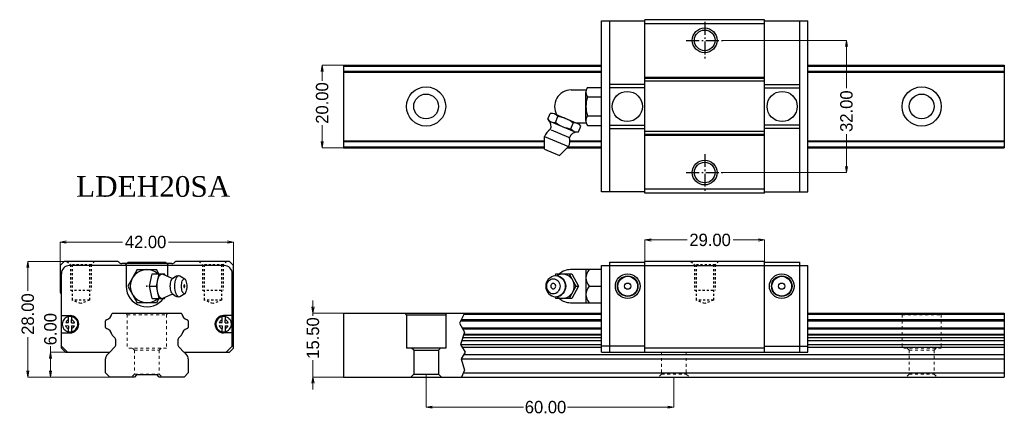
# Model space of a CAD drawing. Extents: x 1348 to 1587, y 45 to 141.
import ezdxf

# ---------------------------------------------------------------- set-up
doc = ezdxf.new("R2010")
doc.units = 0
doc.header["$MEASUREMENT"] = 0
doc.linetypes.add('CENTER', pattern=[0.95, 0.625, -0.125, 0.075, -0.125])
doc.linetypes.add('DASHED', pattern=[0.2, 0.1, -0.1])
doc.layers.get('0').update_dxf_attribs({"linetype": 'CONTINUOUS'})
doc.layers.get('DEFPOINTS').update_dxf_attribs({"linetype": 'CONTINUOUS'})
doc.layers.add('CK_LEVEL_1', color=7, linetype='CONTINUOUS')
doc.layers.add('Virtual', color=6, linetype='CONTINUOUS', lineweight=20)
doc.styles.add('\\M+2ABAC\\M+2A6A12', font='kaiu.ttf')
doc.dimstyles.new('line3.0', dxfattribs={"dimtxt": 3, "dimasz": 1.5, "dimexe": 0, "dimexo": 0, "dimgap": 0.09, "dimtad": 0, "dimzin": 0, "dimdsep": 46, "dimtxsty": 'Standard', "dimblk": 'OPEN', "dimcen": 0.09, "dimclrd": 5, "dimclre": 5, "dimclrt": 2, "dimazin": 0, "dimtfac": 1, "dimtmove": 0, "dimatfit": 3, "dimldrblk": 'OPEN', "dimfxl": 0, "dimtolj": 1, "dimtzin": 0, "dimlwd": 0, "dimlwe": 0, "dimarcsym": 0})

# ---------------------------------------------------------------- blocks, each defined once
blk = doc.blocks.new('_Open')
at = {"color": 0, "linetype": 'ByBlock', "lineweight": -2}
for p, q in [((-1, 0.17), (0, 0)), ((-1, -0.17), (0, 0)), ((0, 0), (-1, 0))]:
    blk.add_line(p, q, dxfattribs=at)
blk = doc.blocks.new('*D5')
at = {"color": 5, "lineweight": 0}
for p, q in [((1357.98, 79.83), (1357.98, 86.89)), ((1359.48, 86.89), (1373.08, 86.89)), ((1398.48, 86.89), (1384.26, 86.89)), ((1399.98, 79.83), (1399.98, 86.89))]:
    blk.add_line(p, q, dxfattribs=at)
at = {"layer": 'DEFPOINTS', "color": 0}
for p in [(1399.98, 86.89), (1357.98, 79.83), (1399.98, 79.83)]:
    blk.add_point(p, dxfattribs=at)
at = {"color": 5, "lineweight": 0, "xscale": 1.5, "yscale": 1.5, "zscale": 1.5, "rotation": 180}
blk.add_blockref('_Open', (1357.98, 86.89), dxfattribs=at)
at = {"color": 5, "lineweight": 0, "xscale": 1.5, "yscale": 1.5, "zscale": 1.5}
blk.add_blockref('_Open', (1399.98, 86.89), dxfattribs=at)
at = {"color": 2, "insert": (1378.67, 86.89), "char_height": 3, "attachment_point": 5}
blk.add_mtext('\\A1;42.00', dxfattribs=at)
blk = doc.blocks.new('*D6')
at = {"color": 5, "lineweight": 0}
for p, q in [((1355.63, 60.2), (1355.63, 61.7)), ((1364.63, 60.2), (1355.63, 60.2)), ((1355.63, 55.7), (1355.63, 58.7)), ((1372.17, 54.2), (1355.63, 54.2))]:
    blk.add_line(p, q, dxfattribs=at)
at = {"layer": 'DEFPOINTS', "color": 0}
for p in [(1355.63, 60.2), (1364.63, 60.2), (1372.17, 54.2)]:
    blk.add_point(p, dxfattribs=at)
at = {"color": 5, "lineweight": 0, "xscale": 1.5, "yscale": 1.5, "zscale": 1.5}
for p, rotation in [((1355.63, 60.2), 90), ((1355.63, 54.2), 270)]:
    blk.add_blockref('_Open', p, dxfattribs=dict(at, rotation=rotation))
at = {"color": 2, "insert": (1355.63, 65.79), "char_height": 3, "attachment_point": 5, "rotation": 90}
blk.add_mtext('\\A1;6.00', dxfattribs=at)
blk = doc.blocks.new('*D7')
at = {"color": 5, "lineweight": 0}
for p, q in [((1364.1, 82.2), (1350.16, 82.2)), ((1350.16, 80.7), (1350.16, 75.04)), ((1350.16, 55.7), (1350.16, 63.86)), ((1372.17, 54.2), (1350.16, 54.2))]:
    blk.add_line(p, q, dxfattribs=at)
at = {"layer": 'DEFPOINTS', "color": 0}
for p in [(1350.16, 82.2), (1364.1, 82.2), (1372.17, 54.2)]:
    blk.add_point(p, dxfattribs=at)
at = {"color": 5, "lineweight": 0, "xscale": 1.5, "yscale": 1.5, "zscale": 1.5}
for p, rotation in [((1350.16, 82.2), 90), ((1350.16, 54.2), 270)]:
    blk.add_blockref('_Open', p, dxfattribs=dict(at, rotation=rotation))
at = {"color": 2, "insert": (1350.16, 69.45), "char_height": 3, "attachment_point": 5, "rotation": 90}
blk.add_mtext('\\A1;28.00', dxfattribs=at)
blk = doc.blocks.new('*D8')
at = {"color": 5, "lineweight": 0}
for p, q in [((1419.2, 71.2), (1419.2, 72.7)), ((1426.6, 69.7), (1419.2, 69.7)), ((1419.2, 69.7), (1419.2, 68.99)), ((1419.2, 54.2), (1419.2, 58.31)), ((1426.6, 54.2), (1419.2, 54.2)), ((1419.2, 52.7), (1419.2, 51.2))]:
    blk.add_line(p, q, dxfattribs=at)
at = {"layer": 'DEFPOINTS', "color": 0}
for p in [(1419.2, 69.7), (1426.6, 69.7), (1426.6, 54.2)]:
    blk.add_point(p, dxfattribs=at)
at = {"color": 5, "lineweight": 0, "xscale": 1.5, "yscale": 1.5, "zscale": 1.5}
for p, rotation in [((1419.2, 69.7), 270), ((1419.2, 54.2), 90)]:
    blk.add_blockref('_Open', p, dxfattribs=dict(at, rotation=rotation))
at = {"color": 2, "insert": (1419.2, 63.65), "char_height": 3, "attachment_point": 5, "rotation": 90}
blk.add_mtext('\\A1;15.50', dxfattribs=at)
blk = doc.blocks.new('*D9')
at = {"color": 5, "lineweight": 0}
for p, q in [((1446.6, 54.9), (1446.6, 46.91)), ((1506.6, 54.2), (1506.6, 46.91)), ((1448.1, 46.91), (1470.17, 46.91)), ((1505.1, 46.91), (1480.85, 46.91))]:
    blk.add_line(p, q, dxfattribs=at)
at = {"layer": 'DEFPOINTS', "color": 0}
for p in [(1446.6, 54.9), (1506.6, 54.2), (1506.6, 46.91)]:
    blk.add_point(p, dxfattribs=at)
at = {"color": 5, "lineweight": 0, "xscale": 1.5, "yscale": 1.5, "zscale": 1.5, "rotation": 180}
blk.add_blockref('_Open', (1446.6, 46.91), dxfattribs=at)
at = {"color": 5, "lineweight": 0, "xscale": 1.5, "yscale": 1.5, "zscale": 1.5}
blk.add_blockref('_Open', (1506.6, 46.91), dxfattribs=at)
at = {"color": 2, "insert": (1475.51, 46.91), "char_height": 3, "attachment_point": 5}
blk.add_mtext('\\A1;60.00', dxfattribs=at)
blk = doc.blocks.new('*D10')
at = {"color": 5, "lineweight": 0}
for p, q in [((1499.56, 78.56), (1499.56, 87.39)), ((1501.06, 87.39), (1509.77, 87.39)), ((1527.06, 87.39), (1520.95, 87.39)), ((1528.56, 78.56), (1528.56, 87.39))]:
    blk.add_line(p, q, dxfattribs=at)
at = {"layer": 'DEFPOINTS', "color": 0}
for p in [(1528.56, 87.39), (1499.56, 78.56), (1528.56, 78.56)]:
    blk.add_point(p, dxfattribs=at)
at = {"color": 5, "lineweight": 0, "xscale": 1.5, "yscale": 1.5, "zscale": 1.5, "rotation": 180}
blk.add_blockref('_Open', (1499.56, 87.39), dxfattribs=at)
at = {"color": 5, "lineweight": 0, "xscale": 1.5, "yscale": 1.5, "zscale": 1.5}
blk.add_blockref('_Open', (1528.56, 87.39), dxfattribs=at)
at = {"color": 2, "insert": (1515.36, 87.39), "char_height": 3, "attachment_point": 5}
blk.add_mtext('\\A1;29.00', dxfattribs=at)
blk = doc.blocks.new('*D11')
at = {"color": 5, "lineweight": 0}
for p, q in [((1426.6, 129.71), (1421.43, 129.71)), ((1421.43, 128.21), (1421.43, 125.88)), ((1421.43, 111.21), (1421.43, 115.2)), ((1426.6, 109.71), (1421.43, 109.71))]:
    blk.add_line(p, q, dxfattribs=at)
at = {"layer": 'DEFPOINTS', "color": 0}
for p in [(1426.6, 129.71), (1421.43, 109.71), (1426.6, 109.71)]:
    blk.add_point(p, dxfattribs=at)
at = {"color": 5, "lineweight": 0, "xscale": 1.5, "yscale": 1.5, "zscale": 1.5}
for p, rotation in [((1421.43, 129.71), 90), ((1421.43, 109.71), 270)]:
    blk.add_blockref('_Open', p, dxfattribs=dict(at, rotation=rotation))
at = {"color": 2, "insert": (1421.43, 120.54), "char_height": 3, "attachment_point": 5, "rotation": 90}
blk.add_mtext('\\A1;20.00', dxfattribs=at)
blk = doc.blocks.new('*D12')
at = {"color": 5, "lineweight": 0}
for p, q in [((1518.53, 135.71), (1548.38, 135.71)), ((1548.38, 134.21), (1548.38, 124.16)), ((1548.38, 105.21), (1548.38, 112.98)), ((1518.07, 103.71), (1548.38, 103.71))]:
    blk.add_line(p, q, dxfattribs=at)
at = {"layer": 'DEFPOINTS', "color": 0}
for p in [(1518.53, 135.71), (1518.07, 103.71), (1548.38, 103.71)]:
    blk.add_point(p, dxfattribs=at)
at = {"color": 5, "lineweight": 0, "xscale": 1.5, "yscale": 1.5, "zscale": 1.5}
for p, rotation in [((1548.38, 135.71), 90), ((1548.38, 103.71), 270)]:
    blk.add_blockref('_Open', p, dxfattribs=dict(at, rotation=rotation))
at = {"color": 2, "insert": (1548.38, 118.57), "char_height": 3, "attachment_point": 5, "rotation": 90}
blk.add_mtext('\\A1;32.00', dxfattribs=at)

msp = doc.modelspace()

# ---------------------------------------------------------------- linework, layer by layer
at = {"color": 7, "linetype": 'Continuous'}
for p, q in [((1499.557, 98.71), (1499.557, 140.71)), ((1528.557, 140.71), (1499.557, 140.71)), ((1528.557, 98.71), (1528.557, 140.71)), ((1489.057, 99.01), (1489.057, 140.41)), ((1489.057, 140.41), (1499.557, 140.41)), ((1491.057, 99.01), (1491.057, 140.41)), ((1528.557, 139.71), (1499.557, 139.71)), ((1528.557, 140.41), (1539.057, 140.41)), ((1537.057, 99.01), (1537.057, 140.41)), ((1539.057, 99.01), (1539.057, 140.41)), ((1426.596, 129.71), (1426.596, 109.71)), ((1426.596, 129.71), (1489.057, 129.71)), ((1426.596, 129.478), (1489.057, 129.478)), ((1539.057, 129.71), (1586.596, 129.71)), ((1539.057, 129.478), (1586.596, 129.478)), ((1586.596, 129.71), (1586.596, 109.71)), ((1426.596, 128.235), (1489.057, 128.235)), ((1426.596, 128.153), (1489.057, 128.153)), ((1426.596, 128.044), (1489.057, 128.044)), ((1528.557, 126.71), (1499.557, 126.71)), ((1528.557, 126.503), (1499.557, 126.503)), ((1539.057, 128.235), (1586.596, 128.235)), ((1539.057, 128.153), (1586.596, 128.153)), ((1539.057, 128.044), (1586.596, 128.044)), ((1499.557, 125.01), (1491.057, 125.01)), ((1499.557, 124.21), (1491.057, 124.21)), ((1528.557, 125.796), (1499.557, 125.796)), ((1528.557, 125.01), (1537.057, 125.01)), ((1528.557, 124.21), (1537.057, 124.21)), ((1491.057, 115.21), (1499.557, 115.21)), ((1537.057, 115.21), (1528.557, 115.21)), ((1491.057, 114.41), (1499.557, 114.41)), ((1528.557, 113.624), (1499.557, 113.624)), ((1528.557, 112.917), (1499.557, 112.917)), ((1528.557, 112.71), (1499.557, 112.71)), ((1537.057, 114.41), (1528.557, 114.41)), ((1426.596, 111.376), (1475.295, 111.376)), ((1426.596, 111.268), (1475.295, 111.268)), ((1426.596, 111.185), (1475.295, 111.185)), ((1426.596, 109.942), (1475.295, 109.942)), ((1426.596, 109.71), (1475.295, 109.71)), ((1480.749, 109.71), (1489.057, 109.71)), ((1480.982, 109.942), (1489.057, 109.942)), ((1481.399, 111.185), (1489.057, 111.185)), ((1481.404, 111.268), (1489.057, 111.268)), ((1481.406, 111.376), (1489.057, 111.376)), ((1539.057, 111.376), (1586.596, 111.376)), ((1539.057, 111.268), (1586.596, 111.268)), ((1539.057, 111.185), (1586.596, 111.185)), ((1539.057, 109.942), (1586.596, 109.942)), ((1539.057, 109.71), (1586.596, 109.71)), ((1499.557, 99.01), (1489.057, 99.01)), ((1528.557, 99.71), (1499.557, 99.71)), ((1528.557, 98.71), (1499.557, 98.71)), ((1528.557, 99.01), (1539.057, 99.01)), ((1358.977, 82.204), (1357.977, 81.204)), ((1357.977, 81.204), (1357.977, 74.704)), ((1371.977, 82.204), (1358.977, 82.204)), ((1397.677, 81.204), (1360.277, 81.204)), ((1372.184, 81.997), (1371.977, 82.204)), ((1385.063, 81.704), (1372.891, 81.704)), ((1374.477, 82.004), (1373.677, 81.204)), ((1374.477, 82.004), (1383.477, 82.004)), ((1383.477, 82.004), (1384.277, 81.204)), ((1385.977, 82.204), (1385.77, 81.997)), ((1398.977, 82.204), (1385.977, 82.204)), ((1399.977, 81.204), (1398.977, 82.204)), ((1399.977, 61.204), (1399.977, 81.204)), ((1489.057, 60.204), (1489.057, 81.204)), ((1489.057, 81.204), (1539.057, 81.204)), ((1491.057, 60.204), (1491.057, 82.004)), ((1491.057, 82.004), (1499.557, 82.004)), ((1499.557, 60.204), (1499.557, 82.204)), ((1528.557, 82.204), (1499.557, 82.204)), ((1528.557, 60.204), (1528.557, 82.204)), ((1528.557, 82.004), (1537.057, 82.004)), ((1537.057, 60.204), (1537.057, 82.004)), ((1539.057, 60.204), (1539.057, 81.204)), ((1358.277, 61.204), (1358.277, 79.204)), ((1399.677, 61.704), (1399.677, 79.204)), ((1357.977, 74.704), (1358.277, 74.404)), ((1426.596, 69.704), (1426.596, 54.204)), ((1426.596, 69.704), (1489.057, 69.704)), ((1455.742, 69.439), (1489.057, 69.439)), ((1455.819, 69.596), (1489.057, 69.596)), ((1539.057, 69.704), (1586.596, 69.704)), ((1539.057, 69.596), (1586.596, 69.596)), ((1539.057, 69.439), (1586.596, 69.439)), ((1586.596, 69.704), (1586.596, 54.204)), ((1454.966, 67.851), (1489.057, 67.851)), ((1455.109, 68.143), (1489.057, 68.143)), ((1539.057, 68.143), (1586.596, 68.143)), ((1539.057, 67.851), (1586.596, 67.851)), ((1455.297, 66.157), (1489.057, 66.157)), ((1455.458, 65.865), (1489.057, 65.865)), ((1455.677, 64.412), (1489.057, 64.412)), ((1455.73, 64.569), (1489.057, 64.569)), ((1539.057, 66.157), (1586.596, 66.157)), ((1539.057, 65.865), (1586.596, 65.865)), ((1539.057, 64.569), (1586.596, 64.569)), ((1539.057, 64.412), (1586.596, 64.412)), ((1454.904, 62.118), (1489.057, 62.118)), ((1455.22, 63.056), (1489.057, 63.056)), ((1455.458, 63.763), (1489.057, 63.763)), ((1539.057, 63.763), (1586.596, 63.763)), ((1539.057, 63.056), (1586.596, 63.056)), ((1539.057, 62.118), (1586.596, 62.118)), ((1359.777, 60.204), (1358.277, 61.704)), ((1358.277, 61.204), (1359.277, 60.204)), ((1359.277, 60.204), (1369.977, 60.204)), ((1369.417, 59.643), (1369.977, 60.204)), ((1387.977, 60.204), (1398.977, 60.204)), ((1387.977, 60.204), (1388.538, 59.643)), ((1398.177, 60.204), (1399.677, 61.704)), ((1398.977, 60.204), (1399.977, 61.204)), ((1455.334, 61.411), (1489.057, 61.411)), ((1455.716, 59.643), (1586.596, 59.643)), ((1499.557, 61.704), (1489.057, 61.704)), ((1489.057, 60.204), (1539.057, 60.204)), ((1528.557, 61.204), (1499.557, 61.204)), ((1528.557, 61.704), (1539.057, 61.704)), ((1539.057, 61.411), (1586.596, 61.411)), ((1368.977, 55.204), (1368.977, 58.583)), ((1388.977, 58.583), (1388.977, 55.204)), ((1455.07, 58.583), (1586.596, 58.583)), ((1369.977, 54.204), (1368.977, 55.204)), ((1388.977, 55.204), (1387.977, 54.204)), ((1455.605, 55.204), (1586.596, 55.204)), ((1375.977, 54.204), (1369.977, 54.204)), ((1376.477, 54.704), (1375.977, 54.204)), ((1381.477, 54.704), (1376.477, 54.704)), ((1381.977, 54.204), (1381.477, 54.704)), ((1387.977, 54.204), (1381.977, 54.204)), ((1426.596, 54.204), (1586.596, 54.204))]:
    msp.add_line(p, q, dxfattribs=at)
at = {"color": 0, "linetype": 'CENTER', "ltscale": 5}
for p, q in [((1514.057, 140.182), (1514.057, 131.238)), ((1509.585, 135.71), (1518.53, 135.71)), ((1514.057, 108.182), (1514.057, 99.238)), ((1509.585, 103.71), (1518.53, 103.71))]:
    msp.add_line(p, q, dxfattribs=at)
at = {"linetype": 'Continuous'}
for p, q in [((1485.634, 124.31), (1489.057, 124.31)), ((1481.696, 123.71), (1485.368, 123.71)), ((1485.295, 116.26), (1485.295, 123.16)), ((1485.634, 122.01), (1489.057, 122.01)), ((1476.064, 116.631), (1476.636, 118.012)), ((1477.68, 117.901), (1483.258, 115.59)), ((1477.924, 115.86), (1478.496, 117.242)), ((1485.634, 117.41), (1489.057, 117.41)), ((1476.88, 115.971), (1482.458, 113.661)), ((1481.642, 114.32), (1482.214, 115.701)), ((1482.83, 115.71), (1485.368, 115.71)), ((1483.501, 113.55), (1484.074, 114.931)), ((1485.634, 115.11), (1489.057, 115.11)), ((1475.295, 109.373), (1475.295, 112.405)), ((1475.295, 112.405), (1481.057, 110.018)), ((1476.855, 114.032), (1481.105, 112.271)), ((1478.913, 107.874), (1481.057, 110.018)), ((1475.295, 109.373), (1478.913, 107.874))]:
    msp.add_line(p, q, dxfattribs=at)
for p, q in [((1373.977, 81.154), (1373.977, 76.204)), ((1383.977, 81.154), (1383.977, 78.638)), ((1370.608, 69.669), (1370.643, 69.704)), ((1370.643, 69.704), (1387.311, 69.704)), ((1387.311, 69.704), (1387.347, 69.669)), ((1455.872, 69.704), (1454.683, 67.272)), ((1358.327, 69.104), (1360.377, 69.104)), ((1368.977, 66.219), (1368.977, 67.789)), ((1388.977, 67.789), (1388.977, 66.219)), ((1399.627, 69.104), (1397.577, 69.104)), ((1454.683, 67.272), (1455.898, 65.066)), ((1358.327, 64.904), (1360.377, 64.904)), ((1399.627, 64.904), (1397.577, 64.904)), ((1455.898, 65.066), (1454.904, 62.118)), ((1371.184, 63.763), (1370.608, 64.339)), ((1371.477, 62.118), (1371.477, 63.056)), ((1386.477, 63.056), (1386.477, 62.118)), ((1387.347, 64.339), (1386.77, 63.763)), ((1454.904, 62.118), (1456.063, 60.213)), ((1370.027, 60.254), (1371.184, 61.411)), ((1386.77, 61.411), (1387.927, 60.254)), ((1456.063, 60.213), (1455.07, 58.583)), ((1455.07, 58.583), (1455.904, 55.9)), ((1455.904, 55.9), (1455.174, 54.204))]:
    msp.add_line(p, q)
at = {"ltscale": 0.27}
for p, q in [((1376.667, 80.204), (1374.358, 76.204)), ((1376.667, 80.204), (1381.286, 80.204)), ((1379.616, 76.204), (1380.278, 79.204)), ((1380.278, 79.204), (1383.292, 79.204)), ((1381.864, 79.204), (1381.286, 80.204)), ((1381.304, 76.204), (1381.967, 79.204)), ((1381.818, 78.325), (1381.992, 78.698)), ((1381.992, 78.698), (1382.19, 78.976)), ((1382.19, 78.976), (1382.406, 79.146)), ((1382.406, 79.146), (1382.63, 79.204)), ((1382.63, 79.204), (1382.854, 79.146)), ((1382.854, 79.146), (1384.855, 78.241)), ((1383.355, 78.919), (1383.292, 79.204)), ((1385.865, 78.516), (1386.191, 78.681)), ((1386.191, 78.681), (1386.38, 78.729)), ((1386.367, 78.563), (1386.55, 78.708)), ((1386.38, 78.729), (1386.741, 78.757)), ((1386.55, 78.708), (1386.741, 78.757)), ((1386.741, 78.757), (1386.931, 78.708)), ((1386.931, 78.708), (1388.182, 77.961)), ((1477.014, 78.563), (1477.456, 78.708)), ((1477.456, 78.708), (1477.917, 78.757)), ((1478.019, 79.204), (1477.773, 78.742)), ((1477.917, 78.757), (1478.377, 78.708)), ((1478.019, 79.204), (1481.919, 79.204)), ((1478.14, 78.734), (1478.559, 78.976)), ((1478.377, 78.708), (1478.521, 78.681)), ((1478.377, 78.708), (1478.819, 78.563)), ((1478.521, 78.681), (1478.959, 78.537)), ((1478.559, 78.976), (1479.079, 79.146)), ((1479.079, 79.146), (1479.619, 79.204)), ((1479.619, 79.204), (1480.16, 79.146)), ((1480.16, 79.146), (1480.68, 78.976)), ((1480.68, 78.976), (1481.159, 78.698)), ((1481.159, 78.698), (1481.579, 78.325)), ((1481.22, 79.204), (1482.82, 76.204)), ((1489.057, 80.204), (1481.547, 80.204)), ((1481.919, 79.204), (1483.519, 76.204)), ((1485.295, 80.204), (1485.295, 72.204)), ((1381.482, 76.204), (1381.504, 76.789)), ((1381.504, 76.789), (1381.569, 77.352)), ((1381.569, 77.352), (1381.675, 77.871)), ((1381.675, 77.871), (1381.818, 78.325)), ((1384.66, 76.204), (1384.674, 76.585)), ((1384.674, 76.585), (1384.716, 76.951)), ((1384.716, 76.951), (1384.785, 77.288)), ((1384.785, 77.288), (1384.878, 77.584)), ((1384.855, 78.241), (1385.097, 78.142)), ((1384.878, 77.584), (1384.992, 77.826)), ((1384.992, 77.826), (1385.121, 78.007)), ((1385.097, 78.142), (1385.311, 78.151)), ((1385.121, 78.007), (1385.261, 78.118)), ((1385.261, 78.118), (1385.311, 78.151)), ((1385.311, 78.151), (1385.865, 78.516)), ((1385.696, 78.382), (1385.865, 78.516)), ((1385.764, 76.204), (1385.782, 76.702)), ((1385.782, 76.702), (1385.838, 77.181)), ((1385.838, 77.181), (1385.928, 77.623)), ((1385.928, 77.623), (1386.05, 78.01)), ((1386.05, 78.01), (1386.198, 78.327)), ((1386.198, 78.327), (1386.367, 78.563)), ((1387.362, 76.204), (1387.376, 76.554)), ((1387.376, 76.554), (1387.415, 76.89)), ((1387.415, 76.89), (1387.478, 77.199)), ((1387.478, 77.199), (1387.563, 77.471)), ((1387.563, 77.471), (1387.667, 77.694)), ((1387.667, 77.694), (1387.786, 77.859)), ((1387.786, 77.859), (1387.914, 77.961)), ((1387.914, 77.961), (1388.048, 77.996)), ((1388.048, 77.996), (1388.182, 77.961)), ((1388.182, 77.961), (1388.311, 77.859)), ((1388.429, 77.694), (1388.311, 77.859)), ((1388.533, 77.471), (1388.429, 77.694)), ((1388.618, 77.199), (1388.533, 77.471)), ((1388.682, 76.89), (1388.618, 77.199)), ((1388.721, 76.554), (1388.682, 76.89)), ((1388.734, 76.204), (1388.721, 76.554)), ((1475.603, 76.702), (1475.557, 76.204)), ((1475.737, 77.181), (1475.603, 76.702)), ((1475.752, 76.554), (1475.72, 76.204)), ((1475.955, 77.623), (1475.737, 77.181)), ((1475.846, 76.89), (1475.752, 76.554)), ((1475.999, 77.199), (1475.846, 76.89)), ((1476.248, 78.01), (1475.955, 77.623)), ((1476.205, 77.471), (1475.999, 77.199)), ((1476.205, 77.471), (1476.455, 77.694)), ((1476.248, 78.01), (1476.606, 78.327)), ((1476.455, 77.694), (1476.742, 77.859)), ((1476.606, 78.327), (1477.014, 78.563)), ((1476.716, 77.844), (1476.718, 77.843)), ((1476.742, 77.859), (1477.052, 77.961)), ((1477.052, 77.961), (1477.375, 77.996)), ((1477.375, 77.996), (1477.698, 77.961)), ((1477.698, 77.961), (1478.008, 77.859)), ((1478.008, 77.859), (1478.295, 77.694)), ((1478.295, 77.694), (1478.545, 77.471)), ((1478.545, 77.471), (1478.751, 77.199)), ((1478.751, 77.199), (1478.904, 76.89)), ((1478.819, 78.563), (1479.227, 78.327)), ((1478.904, 76.89), (1478.998, 76.554)), ((1478.959, 78.537), (1479.362, 78.304)), ((1478.998, 76.554), (1479.03, 76.204)), ((1479.227, 78.327), (1479.585, 78.01)), ((1479.362, 78.304), (1479.716, 77.99)), ((1479.585, 78.01), (1479.878, 77.623)), ((1479.716, 77.99), (1480.006, 77.607)), ((1479.878, 77.623), (1480.096, 77.181)), ((1480.006, 77.607), (1480.222, 77.17)), ((1480.096, 77.181), (1480.23, 76.702)), ((1480.222, 77.17), (1480.354, 76.697)), ((1480.23, 76.702), (1480.276, 76.204)), ((1480.354, 76.697), (1480.399, 76.204)), ((1481.579, 78.325), (1481.924, 77.871)), ((1481.924, 77.871), (1482.18, 77.352)), ((1482.18, 77.352), (1482.338, 76.789)), ((1482.338, 76.789), (1482.391, 76.204)), ((1374.358, 76.204), (1376.667, 72.204)), ((1379.616, 76.204), (1381.304, 76.204)), ((1380.278, 73.204), (1379.616, 76.204)), ((1381.967, 73.204), (1381.304, 76.204)), ((1381.504, 75.619), (1381.482, 76.204)), ((1381.569, 75.056), (1381.504, 75.619)), ((1381.675, 74.537), (1381.569, 75.056)), ((1381.818, 74.083), (1381.675, 74.537)), ((1381.992, 73.71), (1381.818, 74.083)), ((1382.854, 73.262), (1384.855, 74.167)), ((1384.674, 75.823), (1384.66, 76.204)), ((1384.716, 75.457), (1384.674, 75.823)), ((1384.785, 75.12), (1384.716, 75.457)), ((1384.878, 74.824), (1384.785, 75.12)), ((1384.855, 74.167), (1385.097, 74.266)), ((1384.992, 74.582), (1384.878, 74.824)), ((1385.121, 74.401), (1384.992, 74.582)), ((1385.048, 74.268), (1385.097, 74.266)), ((1385.097, 74.266), (1385.311, 74.257)), ((1385.121, 74.401), (1385.261, 74.29)), ((1385.261, 74.29), (1385.311, 74.257)), ((1385.311, 74.257), (1385.865, 73.892)), ((1385.782, 75.706), (1385.764, 76.204)), ((1385.838, 75.227), (1385.782, 75.706)), ((1385.928, 74.785), (1385.838, 75.227)), ((1386.05, 74.398), (1385.928, 74.785)), ((1386.198, 74.081), (1386.05, 74.398)), ((1386.367, 73.845), (1386.198, 74.081)), ((1386.931, 73.7), (1388.182, 74.447)), ((1387.376, 75.854), (1387.362, 76.204)), ((1387.415, 75.518), (1387.376, 75.854)), ((1387.478, 75.209), (1387.415, 75.518)), ((1387.563, 74.937), (1387.478, 75.209)), ((1387.667, 74.714), (1387.563, 74.937)), ((1387.786, 74.549), (1387.667, 74.714)), ((1387.774, 74.566), (1387.776, 74.567)), ((1387.786, 74.549), (1387.914, 74.447)), ((1387.914, 74.447), (1388.048, 74.412)), ((1388.048, 74.412), (1388.182, 74.447)), ((1388.182, 74.447), (1388.311, 74.549)), ((1388.311, 74.549), (1388.429, 74.714)), ((1388.429, 74.714), (1388.533, 74.937)), ((1388.533, 74.937), (1388.618, 75.209)), ((1388.618, 75.209), (1388.682, 75.518)), ((1388.682, 75.518), (1388.721, 75.854)), ((1388.721, 75.854), (1388.734, 76.204)), ((1475.557, 76.204), (1475.603, 75.706)), ((1475.603, 75.706), (1475.737, 75.227)), ((1475.72, 76.204), (1475.752, 75.854)), ((1475.737, 75.227), (1475.955, 74.785)), ((1475.752, 75.854), (1475.846, 75.518)), ((1475.846, 75.518), (1475.999, 75.209)), ((1475.955, 74.785), (1476.248, 74.398)), ((1475.999, 75.209), (1476.205, 74.937)), ((1476.205, 74.937), (1476.455, 74.714)), ((1476.248, 74.398), (1476.606, 74.081)), ((1476.455, 74.714), (1476.742, 74.549)), ((1476.606, 74.081), (1477.014, 73.845)), ((1476.716, 74.564), (1476.718, 74.565)), ((1476.742, 74.549), (1477.052, 74.447)), ((1477.052, 74.447), (1477.375, 74.412)), ((1477.375, 74.412), (1477.698, 74.447)), ((1477.698, 74.447), (1478.008, 74.549)), ((1478.008, 74.549), (1478.295, 74.714)), ((1478.295, 74.714), (1478.545, 74.937)), ((1478.751, 75.209), (1478.545, 74.937)), ((1478.904, 75.518), (1478.751, 75.209)), ((1478.819, 73.845), (1479.227, 74.081)), ((1478.998, 75.854), (1478.904, 75.518)), ((1478.959, 73.871), (1479.362, 74.104)), ((1479.03, 76.204), (1478.998, 75.854)), ((1479.227, 74.081), (1479.585, 74.398)), ((1479.362, 74.104), (1479.716, 74.418)), ((1479.878, 74.785), (1479.585, 74.398)), ((1480.006, 74.801), (1479.716, 74.418)), ((1480.096, 75.227), (1479.878, 74.785)), ((1480.222, 75.238), (1480.006, 74.801)), ((1480.23, 75.706), (1480.096, 75.227)), ((1480.354, 75.711), (1480.222, 75.238)), ((1480.276, 76.204), (1480.23, 75.706)), ((1480.399, 76.204), (1480.354, 75.711)), ((1481.159, 73.71), (1481.579, 74.083)), ((1482.82, 76.204), (1481.22, 73.204)), ((1481.924, 74.537), (1481.579, 74.083)), ((1483.519, 76.204), (1481.919, 73.204)), ((1482.18, 75.056), (1481.924, 74.537)), ((1482.338, 75.619), (1482.18, 75.056)), ((1482.391, 76.204), (1482.338, 75.619)), ((1482.82, 76.204), (1483.519, 76.204)), ((1486.075, 76.204), (1489.057, 76.204)), ((1381.286, 72.204), (1376.667, 72.204)), ((1380.278, 73.204), (1383.292, 73.204)), ((1381.864, 73.204), (1381.286, 72.204)), ((1382.19, 73.432), (1381.992, 73.71)), ((1382.19, 73.432), (1382.406, 73.262)), ((1382.406, 73.262), (1382.63, 73.204)), ((1382.63, 73.204), (1382.854, 73.262)), ((1383.292, 73.204), (1383.355, 73.489)), ((1385.865, 73.892), (1386.191, 73.727)), ((1386.191, 73.727), (1386.38, 73.678)), ((1386.367, 73.845), (1386.55, 73.7)), ((1386.38, 73.678), (1386.741, 73.651)), ((1386.55, 73.7), (1386.741, 73.651)), ((1386.741, 73.651), (1386.931, 73.7)), ((1477.014, 73.845), (1477.456, 73.7)), ((1477.456, 73.7), (1477.917, 73.651)), ((1477.773, 73.666), (1478.019, 73.204)), ((1477.917, 73.651), (1478.377, 73.7)), ((1481.919, 73.204), (1478.019, 73.204)), ((1478.14, 73.674), (1478.559, 73.432)), ((1478.377, 73.7), (1478.819, 73.845)), ((1478.377, 73.7), (1478.521, 73.727)), ((1478.521, 73.727), (1478.959, 73.871)), ((1478.559, 73.432), (1479.079, 73.262)), ((1479.079, 73.262), (1479.619, 73.204)), ((1479.619, 73.204), (1480.16, 73.262)), ((1480.16, 73.262), (1480.68, 73.432)), ((1480.68, 73.432), (1481.159, 73.71)), ((1481.547, 72.204), (1489.057, 72.204))]:
    msp.add_line(p, q, dxfattribs=at)
at = {"ltscale": 7}
for p, q in [((1441.846, 69.304), (1441.615, 69.704)), ((1441.846, 69.304), (1441.846, 61.204)), ((1441.846, 69.304), (1451.346, 69.304)), ((1451.346, 69.304), (1451.576, 69.704)), ((1451.346, 69.304), (1451.346, 61.204)), ((1451.346, 61.204), (1441.846, 61.204)), ((1443.596, 60.704), (1443.096, 61.204)), ((1443.596, 60.704), (1443.596, 54.904)), ((1443.596, 60.704), (1449.596, 60.704)), ((1449.596, 60.704), (1450.096, 61.204)), ((1449.596, 60.704), (1449.596, 54.904)), ((1443.596, 54.904), (1442.896, 54.204)), ((1443.596, 54.904), (1449.596, 54.904)), ((1449.596, 54.904), (1450.296, 54.204))]:
    msp.add_line(p, q, dxfattribs=at)
at = {"ltscale": 0.27}
for points in [[(1387.929, 76.204), (1387.962, 75.987), (1387.995, 75.924), (1388.032, 75.895), (1388.066, 75.895), (1388.102, 75.925), (1388.133, 75.985), (1388.163, 76.115), (1388.168, 76.204), (1388.134, 76.421), (1388.101, 76.484), (1388.065, 76.513), (1388.031, 76.513), (1387.994, 76.483), (1387.963, 76.423), (1387.934, 76.293), (1387.929, 76.204)], [(1477.966, 76.204), (1477.933, 76.414), (1477.889, 76.52), (1477.826, 76.618), (1477.747, 76.702), (1477.655, 76.768), (1477.557, 76.813), (1477.425, 76.842), (1477.302, 76.839), (1477.195, 76.814), (1477.079, 76.758), (1476.968, 76.668), (1476.88, 76.554), (1476.823, 76.434), (1476.795, 76.33), (1476.784, 76.204), (1476.817, 75.994), (1476.861, 75.888), (1476.924, 75.79), (1477.003, 75.706), (1477.095, 75.641), (1477.193, 75.595), (1477.325, 75.566), (1477.448, 75.569), (1477.555, 75.594), (1477.671, 75.65), (1477.782, 75.74), (1477.87, 75.854), (1477.927, 75.974), (1477.955, 76.078), (1477.966, 76.204)]]:
    msp.add_lwpolyline(points, dxfattribs=at)
at = {"color": 7, "linetype": 'Continuous'}
for centre, radius in [((1514.057, 135.71), 3), ((1514.057, 135.71), 2.5), ((1446.596, 119.71), 4.75), ((1566.596, 119.71), 4.75), ((1446.596, 119.71), 3), ((1495.307, 119.71), 3.65), ((1532.807, 119.71), 3.65), ((1566.596, 119.71), 3), ((1514.057, 103.71), 3), ((1514.057, 103.71), 2.5), ((1495.407, 76.204), 2.991), ((1495.407, 76.204), 2.491), ((1532.707, 76.204), 2.991), ((1532.707, 76.204), 2.491), ((1495.407, 76.204), 2.383), ((1495.407, 76.204), 0.75), ((1532.707, 76.204), 2.383), ((1532.707, 76.204), 0.75)]:
    msp.add_circle(centre, radius, dxfattribs=at)
at = {"linetype": 'Continuous'}
for centre, radius, start, end in [((1487.414, 123.16), 2.119, 147.13278, 212.86722), ((1481.696, 119.71), 4, 90, 210.8352), ((1493.262, 119.71), 7.967, 163.22135, 196.77865), ((1476.97, 116.188), 1.854, 34.63278, 100.36722), ((1477.801, 110.305), 6.972, 50.72135, 84.27865), ((1487.414, 116.26), 2.119, 147.13278, 212.86722), ((1477.59, 117.684), 1.854, 214.63278, 280.36722), ((1474.791, 114.951), 2.06, 335.8479, 45.8479), ((1482.337, 121.257), 6.972, 230.72135, 264.27865), ((1482.548, 113.877), 1.854, 34.63278, 100.36722), ((1478.039, 111.597), 2.86, 118.58649, 163.58649), ((1478.546, 111.387), 2.86, 331.41351, 16.41351), ((1483.214, 111.462), 2.06, 89.1521, 159.1521), ((1483.168, 115.374), 1.854, 214.63278, 280.36722)]:
    msp.add_arc(centre, radius, start, end, dxfattribs=at)
at = {"color": 7, "linetype": 'Continuous'}
for centre, radius, start, end in [((1360.277, 79.204), 2, 90, 180), ((1372.891, 82.704), 1, 224.99987, 270), ((1385.063, 82.704), 1, 270, 315.00013), ((1397.677, 79.204), 2, 0, 90), ((1370.477, 58.583), 1.5, 134.99987, 180), ((1387.477, 58.583), 1.5, 0, 45.00013)]:
    msp.add_arc(centre, radius, start, end, dxfattribs=at)
at = {"ltscale": 0.27}
for centre, radius, start, end in [((1378.977, 76.204), 4, 48.59038, 311.40962), ((1481.547, 76.204), 4, 90, 131.40962), ((1488.249, 78.204), 2.954, 137.3886, 222.6114), ((1488.249, 74.204), 2.954, 137.38859, 222.61141), ((1481.547, 76.204), 4, 228.59038, 270)]:
    msp.add_arc(centre, radius, start, end, dxfattribs=at)
for centre, radius, start, end in [((1378.977, 76.204), 5, 180, 325.50089), ((1368.84, 69.741), 1.7, 282.62456, 351.81737), ((1370.82, 69.456), 0.3, 135, 171.81737), ((1387.135, 69.456), 0.3, 8.18263, 45), ((1389.114, 69.741), 1.7, 188.18263, 257.37544), ((1360.377, 67.004), 2.1, 270, 90), ((1369.277, 67.789), 0.3, 102.62456, 180), ((1388.677, 67.789), 0.3, 0, 77.37544), ((1397.577, 67.004), 2.1, 90, 270), ((1369.277, 66.219), 0.3, 180, 257.37544), ((1368.84, 64.267), 1.7, 8.18263, 77.37544), ((1370.82, 64.552), 0.3, 188.18263, 225), ((1387.135, 64.552), 0.3, 315, 351.81737), ((1389.114, 64.267), 1.7, 102.62456, 171.81737), ((1388.677, 66.219), 0.3, 282.62456, 0), ((1370.477, 63.056), 1, 0, 45), ((1370.477, 62.118), 1, 315, 0), ((1387.477, 63.056), 1, 135, 180), ((1387.477, 62.118), 1, 180, 225)]:
    msp.add_arc(centre, radius, start, end)
msp.add_point((1378.977, 76.204))
at = {"layer": 'CK_LEVEL_1', "color": 7, "linetype": 'DASHED', "ltscale": 5}
for p, q in [((1359.627, 82.204), (1360.477, 81.354)), ((1360.477, 81.354), (1360.477, 75.204)), ((1365.477, 81.354), (1360.477, 81.354)), ((1360.877, 81.354), (1360.877, 72.804)), ((1365.077, 81.354), (1365.077, 72.804)), ((1366.327, 82.204), (1365.477, 81.354)), ((1365.477, 81.354), (1365.477, 75.204)), ((1391.627, 82.204), (1392.477, 81.354)), ((1392.477, 81.354), (1392.477, 75.204)), ((1397.477, 81.354), (1392.477, 81.354)), ((1392.877, 81.354), (1392.877, 72.804)), ((1397.077, 81.354), (1397.077, 72.804)), ((1398.327, 82.204), (1397.477, 81.354)), ((1397.477, 81.354), (1397.477, 75.204)), ((1510.707, 82.204), (1511.557, 81.354)), ((1511.557, 81.354), (1511.557, 75.204)), ((1516.557, 81.354), (1511.557, 81.354)), ((1511.957, 81.354), (1511.957, 72.804)), ((1516.157, 81.354), (1516.157, 72.804)), ((1517.407, 82.204), (1516.557, 81.354)), ((1516.557, 81.354), (1516.557, 75.204)), ((1360.477, 75.204), (1365.477, 75.204)), ((1392.477, 75.204), (1397.477, 75.204)), ((1511.557, 75.204), (1516.557, 75.204)), ((1362.977, 72.006), (1360.877, 72.804)), ((1365.077, 72.804), (1360.877, 72.804)), ((1365.077, 72.804), (1362.977, 72.006)), ((1397.077, 72.804), (1392.877, 72.804)), ((1394.977, 72.006), (1392.877, 72.804)), ((1397.077, 72.804), (1394.977, 72.006)), ((1514.057, 72.006), (1511.957, 72.804)), ((1516.157, 72.804), (1511.957, 72.804)), ((1516.157, 72.804), (1514.057, 72.006))]:
    msp.add_line(p, q, dxfattribs=at)
at = {"layer": 'CK_LEVEL_1', "color": 7, "linetype": 'Continuous'}
for p, q in [((1358.503, 67.049), (1358.502, 67.004)), ((1359.326, 67.403), (1360.011, 67.386)), ((1360.011, 67.386), (1360.046, 68.85)), ((1360.761, 67.368), (1360.796, 68.832)), ((1360.761, 67.368), (1361.446, 67.352)), ((1362.252, 66.959), (1362.252, 67.004)), ((1395.703, 67.049), (1395.702, 67.004)), ((1396.526, 67.403), (1397.211, 67.386)), ((1397.211, 67.386), (1397.246, 68.85)), ((1397.961, 67.368), (1397.996, 68.832)), ((1397.961, 67.368), (1398.646, 67.352)), ((1399.452, 66.959), (1399.452, 67.004)), ((1359.308, 66.653), (1359.993, 66.637)), ((1359.993, 66.637), (1359.959, 65.176)), ((1360.743, 66.619), (1360.708, 65.158)), ((1360.743, 66.619), (1361.429, 66.602)), ((1396.508, 66.653), (1397.193, 66.637)), ((1397.193, 66.637), (1397.159, 65.176)), ((1397.943, 66.619), (1397.908, 65.158)), ((1397.943, 66.619), (1398.629, 66.602))]:
    msp.add_line(p, q, dxfattribs=at)
for points in [[(1358.502, 67.004, 0), (1358.508, 66.86, 0), (1358.532, 66.673, 0)], [(1358.549, 67.423, 0), (1358.517, 67.237, 0), (1358.503, 67.049, 0)], [(1360.046, 68.85, 0), (1359.744, 68.769, 0), (1359.46, 68.639, 0), (1359.201, 68.464, 0), (1358.975, 68.248, 0), (1358.787, 67.998, 0), (1358.644, 67.72, 0), (1358.549, 67.423, 0)], [(1360.028, 68.072, 0), (1359.844, 67.993, 0), (1359.676, 67.883, 0), (1359.531, 67.744, 0), (1359.413, 67.583, 0), (1359.326, 67.403, 0)], [(1360.796, 68.832, 0), (1360.547, 68.871, 0), (1360.296, 68.877, 0), (1360.046, 68.85, 0)], [(1361.446, 67.352, 0), (1361.368, 67.536, 0), (1361.257, 67.703, 0), (1361.119, 67.848, 0), (1360.957, 67.966, 0), (1360.777, 68.054, 0)], [(1360.795, 68.83, 0), (1361.06, 68.752, 0), (1361.352, 68.607, 0), (1361.615, 68.414, 0), (1361.841, 68.177, 0)], [(1361.841, 68.177, 0), (1362.021, 67.907, 0), (1362.153, 67.607, 0), (1362.22, 67.334, 0)], [(1362.205, 66.585, 0), (1362.238, 66.771, 0), (1362.252, 66.959, 0)], [(1362.252, 67.004, 0), (1362.247, 67.148, 0), (1362.223, 67.335, 0)], [(1395.702, 67.004, 0), (1395.708, 66.86, 0), (1395.732, 66.673, 0)], [(1395.749, 67.423, 0), (1395.717, 67.237, 0), (1395.703, 67.049, 0)], [(1397.246, 68.85, 0), (1396.944, 68.769, 0), (1396.66, 68.639, 0), (1396.401, 68.464, 0), (1396.175, 68.248, 0), (1395.987, 67.998, 0), (1395.844, 67.72, 0), (1395.749, 67.423, 0)], [(1397.228, 68.072, 0), (1397.044, 67.993, 0), (1396.876, 67.883, 0), (1396.731, 67.744, 0), (1396.613, 67.583, 0), (1396.526, 67.403, 0)], [(1397.996, 68.832, 0), (1397.747, 68.871, 0), (1397.496, 68.877, 0), (1397.246, 68.85, 0)], [(1398.646, 67.352, 0), (1398.568, 67.536, 0), (1398.457, 67.703, 0), (1398.319, 67.848, 0), (1398.157, 67.966, 0), (1397.977, 68.054, 0)], [(1397.995, 68.83, 0), (1398.26, 68.752, 0), (1398.552, 68.607, 0), (1398.815, 68.414, 0), (1399.041, 68.177, 0)], [(1399.041, 68.177, 0), (1399.221, 67.907, 0), (1399.353, 67.607, 0), (1399.42, 67.334, 0)], [(1399.405, 66.585, 0), (1399.438, 66.771, 0), (1399.452, 66.959, 0)], [(1399.452, 67.004, 0), (1399.447, 67.148, 0), (1399.423, 67.335, 0)], [(1358.532, 66.673, 0), (1358.612, 66.371, 0), (1358.742, 66.087, 0), (1358.917, 65.828, 0), (1359.133, 65.602, 0), (1359.383, 65.414, 0), (1359.661, 65.271, 0), (1359.959, 65.176, 0)], [(1359.308, 66.653, 0), (1359.387, 66.469, 0), (1359.497, 66.302, 0), (1359.635, 66.157, 0), (1359.797, 66.039, 0), (1359.977, 65.951, 0)], [(1359.959, 65.176, 0), (1360.207, 65.137, 0), (1360.458, 65.131, 0), (1360.708, 65.158, 0)], [(1360.708, 65.158, 0), (1361.01, 65.239, 0), (1361.295, 65.369, 0), (1361.553, 65.544, 0), (1361.78, 65.76, 0), (1361.967, 66.01, 0), (1362.11, 66.288, 0), (1362.205, 66.585, 0)], [(1360.727, 65.933, 0), (1360.911, 66.012, 0), (1361.078, 66.122, 0), (1361.223, 66.261, 0), (1361.341, 66.422, 0), (1361.429, 66.602, 0)], [(1395.732, 66.673, 0), (1395.812, 66.371, 0), (1395.942, 66.087, 0), (1396.117, 65.828, 0), (1396.333, 65.602, 0), (1396.583, 65.414, 0), (1396.861, 65.271, 0), (1397.159, 65.176, 0)], [(1396.508, 66.653, 0), (1396.587, 66.469, 0), (1396.697, 66.302, 0), (1396.835, 66.157, 0), (1396.997, 66.039, 0), (1397.177, 65.951, 0)], [(1397.159, 65.176, 0), (1397.407, 65.137, 0), (1397.658, 65.131, 0), (1397.908, 65.158, 0)], [(1397.908, 65.158, 0), (1398.21, 65.239, 0), (1398.495, 65.369, 0), (1398.753, 65.544, 0), (1398.98, 65.76, 0), (1399.167, 66.01, 0), (1399.31, 66.288, 0), (1399.405, 66.585, 0)], [(1397.927, 65.933, 0), (1398.111, 66.012, 0), (1398.278, 66.122, 0), (1398.423, 66.261, 0), (1398.541, 66.422, 0), (1398.629, 66.602, 0)]]:
    msp.add_polyline3d(points, dxfattribs=at)
at = {"layer": 'Virtual', "linetype": 'DASHED', "ltscale": 7}
for p, q in [((1374.227, 69.304), (1373.996, 69.704)), ((1374.227, 69.304), (1374.227, 61.204)), ((1374.227, 69.304), (1383.727, 69.304)), ((1383.727, 69.304), (1383.958, 69.704)), ((1383.727, 69.304), (1383.727, 61.204)), ((1561.846, 69.304), (1561.615, 69.704)), ((1561.846, 69.304), (1571.346, 69.304)), ((1561.846, 69.304), (1561.846, 61.204)), ((1571.346, 69.304), (1571.576, 69.704)), ((1571.346, 69.304), (1571.346, 61.204)), ((1383.727, 61.204), (1374.227, 61.204)), ((1375.977, 60.704), (1375.477, 61.204)), ((1375.977, 60.704), (1375.977, 54.904)), ((1375.977, 60.704), (1381.977, 60.704)), ((1381.977, 60.704), (1382.477, 61.204)), ((1381.977, 60.704), (1381.977, 54.904)), ((1503.596, 60.204), (1503.596, 54.904)), ((1509.596, 60.204), (1509.596, 54.904)), ((1571.346, 61.204), (1561.846, 61.204)), ((1563.596, 60.704), (1563.096, 61.204)), ((1563.596, 60.704), (1563.596, 54.904)), ((1563.596, 60.704), (1569.596, 60.704)), ((1569.596, 60.704), (1570.096, 61.204)), ((1569.596, 60.704), (1569.596, 54.904)), ((1375.977, 54.904), (1375.277, 54.204)), ((1375.977, 54.904), (1381.977, 54.904)), ((1381.977, 54.904), (1382.677, 54.204)), ((1503.596, 54.904), (1502.896, 54.204)), ((1503.596, 54.904), (1509.596, 54.904)), ((1509.596, 54.904), (1510.296, 54.204)), ((1563.596, 54.904), (1562.896, 54.204)), ((1563.596, 54.904), (1569.596, 54.904)), ((1569.596, 54.904), (1570.296, 54.204))]:
    msp.add_line(p, q, dxfattribs=at)

# ---------------------------------------------------------------- texts
at = {"insert": (1361.838, 102.841), "char_height": 5, "width": 70.3632, "attachment_point": 1, "style": '\\M+2ABAC\\M+2A6A12'}
msp.add_mtext('\\A1;{\\fTimes New Roman|b0|i0|c0|p18;LDEH20SA}', dxfattribs=at)

# ---------------------------------------------------------------- dimensions: what is measured, and where the dimension line sits
for base, p1, p2, picture, middle in [((1548.376, 103.71), (1518.53, 135.71), (1518.073, 103.71), '*D12', (1548.376, 118.575)), ((1421.432, 109.71), (1426.596, 129.71), (1426.596, 109.71), '*D11', (1421.432, 120.538)), ((1350.159, 82.204), (1372.174, 54.204), (1364.098, 82.204), '*D7', (1350.159, 69.447)), ((1419.201, 69.704), (1426.596, 54.204), (1426.596, 69.704), '*D8', (1419.201, 63.655)), ((1355.63, 60.204), (1372.174, 54.204), (1364.627, 60.204), '*D6', (1355.63, 65.794))]:
    dim = msp.add_linear_dim(base=base, p1=p1, p2=p2, angle=90, dimstyle='line3.0')
    dim.commit()
    dim.dimension.update_dxf_attribs({"geometry": picture, "text_midpoint": middle, "dimtype": 160})
for base, p1, p2, picture, middle in [((1399.977, 86.894), (1357.977, 79.83), (1399.977, 79.83), '*D5', (1378.674, 86.894)), ((1528.557, 87.392), (1499.557, 78.563), (1528.557, 78.563), '*D10', (1515.358, 87.392)), ((1506.596, 46.914), (1446.596, 54.904), (1506.596, 54.204), '*D9', (1475.514, 46.914))]:
    dim = msp.add_linear_dim(base=base, p1=p1, p2=p2, dimstyle='line3.0')
    dim.commit()
    dim.dimension.update_dxf_attribs({"geometry": picture, "text_midpoint": middle, "dimtype": 160})

doc.saveas('drawing.dxf')
